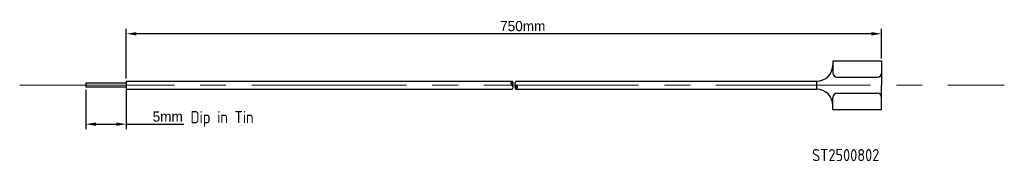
# Model space of a CAD drawing. Header units: millimetres. Extents: x 200 to 322, y 139 to 156.
import ezdxf

# ---------------------------------------------------------------- set-up
doc = ezdxf.new("R2010")
doc.units = ezdxf.units.MM
doc.linetypes.add('CENTER2', pattern=[28.575, 19.05, -3.175, 3.175, -3.175])
doc.styles.add('工程字', font='gbenor.shx', dxfattribs={"bigfont": 'gbcbig.shx'})
doc.dimstyles.new('ISO-25', dxfattribs={"dimscale": 0.5, "dimtxt": 2.5, "dimasz": 2.5, "dimexe": 1.25, "dimexo": 0.625, "dimtad": 1, "dimtih": 1, "dimtoh": 1, "dimtxsty": 'Standard', "dimcen": 2.5, "dimadec": 0, "dimazin": 0, "dimtfac": 1, "dimtmove": 0, "dimatfit": 3, "dimfxl": 0, "dimarcsym": 0})

# ---------------------------------------------------------------- blocks, each defined once
blk = doc.blocks.new('*D0')
at = {"color": 0, "lineweight": -2}
for p, q in [((213.62, 148.98), (213.62, 155.14)), ((305.37, 154.52), (214.87, 154.52)), ((306.62, 151.48), (306.62, 155.14))]:
    blk.add_line(p, q, dxfattribs=at)
at = {"color": 0}
for points in [[(214.87, 154.73), (214.87, 154.31), (213.62, 154.52)], [(305.37, 154.73), (305.37, 154.31), (306.62, 154.52)]]:
    blk.add_solid(points, dxfattribs=at)
at = {"layer": 'Defpoints', "color": 0}
for p in [(213.62, 154.52), (306.62, 151.17), (213.62, 148.67)]:
    blk.add_point(p, dxfattribs=at)
at = {"color": 0, "lineweight": 13, "insert": (262.43, 155.46), "char_height": 1.25, "attachment_point": 5}
blk.add_mtext('750mm', dxfattribs=at)
blk = doc.blocks.new('*D1')
at = {"color": 0, "lineweight": -2}
for p, q in [((208.62, 147.61), (208.62, 142.73)), ((213.62, 147.61), (213.62, 142.73)), ((209.87, 143.36), (212.37, 143.36)), ((213.62, 143.36), (220.7, 143.36))]:
    blk.add_line(p, q, dxfattribs=at)
at = {"color": 0}
for points in [[(209.87, 143.57), (209.87, 143.15), (208.62, 143.36)], [(212.37, 143.57), (212.37, 143.15), (213.62, 143.36)]]:
    blk.add_solid(points, dxfattribs=at)
at = {"layer": 'Defpoints', "color": 0}
for p in [(208.62, 147.92), (213.62, 147.92), (213.62, 143.36)]:
    blk.add_point(p, dxfattribs=at)
at = {"color": 0, "lineweight": 13, "insert": (218.72, 144.29), "char_height": 1.25, "attachment_point": 5}
blk.add_mtext('5mm', dxfattribs=at)

msp = doc.modelspace()

# ---------------------------------------------------------------- hatches: boundary and pattern name
h = msp.add_hatch()
h.set_pattern_fill('ANSI38', color=5, scale=0.025, style=0)
h.paths.add_polyline_path([(261.117, 148.669, 0.6), (261.117, 148.169, -0.3973597), (261.117, 148.421, -0.3973597), (261.117, 148.169, 0.6)])
h.paths.add_polyline_path([(261.617, 148.169, -0.3973597), (261.617, 147.917, -0.3973597), (261.617, 148.169, 0.6), (261.617, 147.669, 0.6)])
h = msp.add_hatch(color=3)
h.paths.add_polyline_path([(261.617, 148.169, 0.3973597), (261.617, 147.917, 0.3973597)])
h.paths.add_polyline_path([(261.117, 148.421, 0.3973597), (261.117, 148.169, 0.3973597)])

# ---------------------------------------------------------------- linework, layer by layer
for p, q in [((300.617, 151.169), (306.617, 151.169)), ((300.617, 151.169), (300.617, 149.669)), ((300.617, 151.169), (300.617, 150.669)), ((306.617, 151.169), (306.617, 148.169)), ((301.117, 149.169), (306.117, 149.169)), ((213.617, 148.419), (208.617, 148.419)), ((208.617, 148.419), (208.617, 147.919)), ((213.617, 147.919), (208.617, 147.919)), ((213.617, 148.669), (261.117, 148.669)), ((213.617, 148.669), (213.617, 147.669)), ((261.617, 148.669), (298.617, 148.669)), ((298.617, 148.669), (298.617, 147.669)), ((306.617, 145.169), (306.617, 148.169)), ((213.617, 147.669), (261.117, 147.669)), ((261.617, 147.669), (298.617, 147.669)), ((301.117, 147.169), (306.117, 147.169)), ((300.617, 145.169), (300.617, 146.669)), ((300.617, 145.169), (300.617, 145.669)), ((300.617, 145.169), (306.617, 145.169))]:
    msp.add_line(p, q)
at = {"color": 1, "linetype": 'CENTER2', "lineweight": 0}
msp.add_line((200.49, 148.169), (321.724, 148.169), dxfattribs=at)
for centre, radius, start, end in [((298.617, 150.669), 2, 270, 0), ((301.117, 149.669), 0.5, 180, 270), ((306.117, 149.669), 0.5, 270, 360), ((261.25, 148.419), 0.283, 118.07249, 241.92751), ((261.25, 148.295), 0.183, 136.65824, 223.34176), ((260.983, 148.419), 0.283, 298.07249, 61.92751), ((260.983, 148.295), 0.183, 316.65824, 43.34176), ((260.983, 147.919), 0.283, 298.07249, 61.92751), ((261.75, 148.419), 0.283, 118.07249, 241.92751), ((261.75, 147.919), 0.283, 118.07249, 241.92751), ((261.75, 148.043), 0.183, 136.65824, 223.34176), ((261.483, 148.043), 0.183, 316.65824, 43.34176), ((261.483, 147.919), 0.283, 298.07249, 61.92751), ((298.617, 145.669), 2, 0, 90), ((301.117, 146.669), 0.5, 90, 180), ((306.117, 146.669), 0.5, 0, 90)]:
    msp.add_arc(centre, radius, start, end)

# ---------------------------------------------------------------- texts
at = {"color": 1, "char_height": 1.5, "width": 51.2114, "attachment_point": 1, "style": '工程字'}
for s, insert in [('Dip in Tin', (221.527, 144.978)), ('ST2500802', (298.052, 140.29))]:
    msp.add_mtext(s, dxfattribs=dict(at, insert=insert))

# ---------------------------------------------------------------- dimensions: what is measured, and where the dimension line sits
at = {"color": 1, "lineweight": 13}
for base, p1, p2, text, picture, middle in [((213.617, 154.52), (306.617, 151.169), (213.617, 148.669), '750mm', '*D0', (262.426, 154.52)), ((213.617, 143.357), (208.617, 147.919), (213.617, 147.919), '5mm', '*D1', (218.721, 143.357))]:
    dim = msp.add_linear_dim(base=base, p1=p1, p2=p2, text=text, dimstyle='ISO-25', dxfattribs=at)
    dim.commit()
    dim.dimension.update_dxf_attribs({"geometry": picture, "text_midpoint": middle, "dimtype": 160})

doc.saveas('drawing.dxf')
